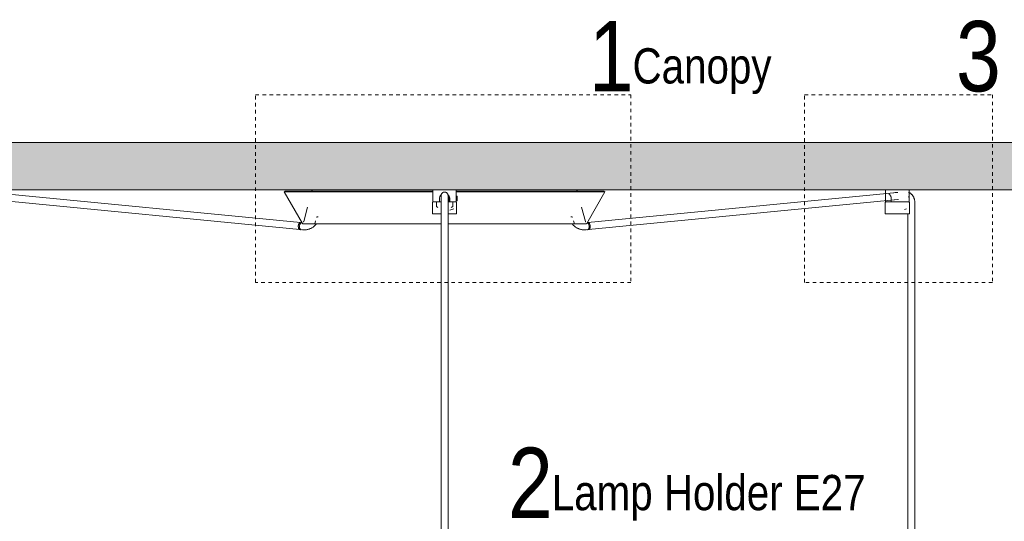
# Model space of a CAD drawing. Header units: millimetres. Extents: x 5395 to 9995, y 397 to 7363.
# Tile 4 of 8: x 6232 to 7071, y 1718 to 2145. Entities that reach past the tile are written whole.
import ezdxf

# ---------------------------------------------------------------- set-up
doc = ezdxf.new("R2010")
doc.units = ezdxf.units.MM
doc.linetypes.add('Dash', pattern=[6, 3, -3])
doc.layers.add('A-ANNO-DIMS', color=7, linetype='Dash', lineweight=9, true_color=0xd2d2d2)
for name, color, linetype, lineweight in [('A-CLNG', 7, 'Continuous', 9), ('E-LITE-EQPM', 7, 'Continuous', 20), ('G-ANNO-TEXT', 7, 'Continuous', 9)]:
    doc.layers.add(name, color=color, linetype=linetype, lineweight=lineweight)
doc.styles.add('Arial Narrow_1', font='ARIALN.TTF', dxfattribs={"height": 60})
doc.styles.add('Arial Narrow_2', font='ARIALN.TTF', dxfattribs={"height": 30})

# ---------------------------------------------------------------- blocks, each defined once
blk = doc.blocks.new('64314-3L   _Suspended_tensor - 64314-44-3L SAMBA Black_ribbon beige pendant lamp ø450-3L-719562-Alzado_PDF')
at = {"layer": 'E-LITE-EQPM', "lineweight": 9}
for p, q in [((6471.41, 1972.22), (6208.03, 1997.94)), ((6458.28, 1998.89), (6457.42, 1998.39)), ((6457.42, 1998.39), (6472.91, 1971.57)), ((6457.42, 1998.39), (6584.2, 1998.39)), ((6458.28, 1998.89), (6584.16, 1998.89)), ((6481.1, 1999.42), (6480.96, 1998.89)), ((6482, 2000), (6481.86, 2000)), ((6584.11, 2000), (6584.11, 1990)), ((6584.11, 2000), (6594.11, 2000)), ((6594.11, 2000), (6604.11, 2000)), ((6604.11, 1994.8), (6604.11, 2000)), ((6604.12, 1998.39), (6730.8, 1998.39)), ((6604.13, 1998.89), (6729.94, 1998.89)), ((6706.22, 2000), (6706.36, 2000)), ((6707.26, 1998.89), (6707.12, 1999.42)), ((6715.3, 1971.57), (6730.8, 1998.39)), ((6979.7, 1997.94), (6716.31, 1972.22)), ((6730.8, 1998.39), (6729.94, 1998.89)), ((6969.99, 2000), (6969.99, 1990)), ((6990, 1990), (6990, 2000)), ((6207.45, 1991.97), (6470.82, 1966.25)), ((6583.82, 1989.27), (6583.82, 1979.77)), ((6589.75, 1990), (6584.79, 1990)), ((6587.18, 1990), (6587.18, 1986)), ((6591.06, 1989.77), (6589.05, 1989.77)), ((6589.65, 1989.77), (6591.06, 1989.77)), ((6589.75, 1990), (6589.75, 1992.66)), ((6589.75, 1989.74), (6589.75, 1990)), ((6591.11, 1995.21), (6591.11, 1995.21)), ((6591.11, 1994.95), (6591.11, 1987.37)), ((6591.11, 1989.48), (6591.11, 1983.84)), ((6597.85, 1994.8), (6597.05, 1994)), ((6597.07, 1991.58), (6597.85, 1990.8)), ((6597.11, 1995.21), (6597.11, 1995.21)), ((6597.11, 1987.37), (6597.11, 1994.95)), ((6597.11, 1983.84), (6597.11, 1989.48)), ((6597.56, 1989.77), (6598.56, 1989.77)), ((6599.17, 1989.77), (6597.56, 1989.77)), ((6597.85, 1990.8), (6597.85, 1994.8)), ((6597.85, 1990.8), (6598.47, 1990.8)), ((6598.47, 1992.66), (6598.47, 1990)), ((6598.47, 1990), (6598.47, 1989.74)), ((6603.45, 1990), (6598.47, 1990)), ((6601.04, 1986), (6601.04, 1990)), ((6603.61, 1990.8), (6604.85, 1990.8)), ((6604.85, 1994.8), (6603.83, 1994.8)), ((6604.85, 1993.28), (6603.93, 1993.28)), ((6604.11, 1990), (6604.11, 1990.8)), ((6604.4, 1979.77), (6604.4, 1989.27)), ((6604.85, 1994.8), (6604.85, 1990.8)), ((6604.85, 1991.52), (6604.85, 1991.82)), ((6716.9, 1966.25), (6980.28, 1991.97)), ((6969.7, 1989.27), (6969.7, 1979.77)), ((6970.07, 1990), (6969.99, 1990)), ((6970.07, 1990), (6970.07, 1990.98)), ((6973.09, 1990), (6970.07, 1990)), ((6973.09, 1989.68), (6973.09, 1990)), ((6973.48, 1989.77), (6973.16, 1989.77)), ((6975.43, 1989.77), (6973.48, 1989.77)), ((6974.42, 1990.8), (6974.84, 1990.8)), ((6974.84, 1992.66), (6974.84, 1990)), ((6989.91, 1990), (6974.84, 1990)), ((6977.32, 1991.63), (6981.02, 1991.96)), ((6977.87, 1990), (6977.87, 1989.75)), ((6987.1, 1989.77), (6984.93, 1989.77)), ((6986.89, 1989.7), (6986.89, 1990)), ((6989.91, 1990), (6989.91, 1992.66)), ((6990.29, 1979.77), (6990.29, 1989.27)), ((6994.85, 1983.84), (6994.85, 1989.48)), ((6477.36, 1985.46), (6474.08, 1973.22)), ((6587.18, 1986), (6588.36, 1985)), ((6591.11, 1983.84), (6591.11, 1680)), ((6597.11, 1680), (6597.11, 1983.84)), ((6598.65, 1982.73), (6601.89, 1983.84)), ((6599.86, 1985), (6601.04, 1986)), ((6714.14, 1973.22), (6710.86, 1985.46)), ((6986.1, 1983.27), (6987.77, 1983.84)), ((6994.85, 1079.99), (6994.85, 1983.84)), ((6472.63, 1972.1), (6471.37, 1972.22)), ((6472.42, 1972.11), (6471.45, 1972.22)), ((6484.21, 1973.74), (6483.5, 1971.07)), ((6485.94, 1977.09), (6486.2, 1977.09)), ((6583.82, 1979.77), (6591.02, 1979.77)), ((6597.2, 1979.77), (6604.4, 1979.77)), ((6702.16, 1977.09), (6702.34, 1977.09)), ((6704.72, 1971.07), (6704.01, 1973.74)), ((6716.27, 1972.22), (6715.61, 1972.14)), ((6716.34, 1972.22), (6715.61, 1972.15)), ((6969.7, 1979.77), (6971.38, 1979.77)), ((6971.38, 1979.77), (6990.27, 1979.77)), ((6988.85, 1979.77), (6988.85, 1080)), ((6470.78, 1966.25), (6471.75, 1966.14)), ((6470.8, 1966.25), (6473.07, 1966.03)), ((6714.66, 1966.03), (6716.92, 1966.25)), ((6715.97, 1966.14), (6716.94, 1966.25))]:
    blk.add_line(p, q, dxfattribs=at)
at = {"layer": 'E-LITE-EQPM', "lineweight": 9, "flags": 128}
for points in [[(6481.1, 1999.42), (6481.11, 1999.45), (6481.12, 1999.48), (6481.13, 1999.51), (6481.14, 1999.54), (6481.15, 1999.57), (6481.17, 1999.6), (6481.18, 1999.62), (6481.2, 1999.65), (6481.22, 1999.67), (6481.24, 1999.7), (6481.26, 1999.72), (6481.28, 1999.75), (6481.3, 1999.77), (6481.32, 1999.79), (6481.35, 1999.81), (6481.37, 1999.83), (6481.39, 1999.85), (6481.42, 1999.87), (6481.45, 1999.89), (6481.47, 1999.9), (6481.5, 1999.92), (6481.53, 1999.93), (6481.56, 1999.94), (6481.59, 1999.95), (6481.62, 1999.96), (6481.65, 1999.97), (6481.68, 1999.98), (6481.71, 1999.99), (6481.74, 1999.99), (6481.77, 2000), (6481.8, 2000), (6481.83, 2000), (6481.85, 2000)], [(6538.29, 1999.99), (6538.32, 2000), (6538.34, 2000), (6538.36, 2000)], [(6591.11, 1995.21), (6591.11, 1995.33), (6591.12, 1995.45), (6591.13, 1995.57), (6591.15, 1995.69), (6591.17, 1995.81), (6591.2, 1995.93), (6591.23, 1996.04), (6591.26, 1996.16), (6591.3, 1996.27), (6591.35, 1996.38), (6591.39, 1996.49), (6591.45, 1996.6), (6591.51, 1996.7), (6591.57, 1996.81), (6591.63, 1996.91), (6591.7, 1997.01), (6591.78, 1997.1), (6591.85, 1997.19), (6591.93, 1997.28), (6592.02, 1997.37), (6592.11, 1997.45), (6592.2, 1997.53), (6592.29, 1997.6), (6592.39, 1997.67), (6592.49, 1997.74), (6592.59, 1997.8), (6592.7, 1997.86), (6592.8, 1997.91), (6592.91, 1997.96), (6593.02, 1998.01), (6593.13, 1998.05), (6593.25, 1998.09), (6593.36, 1998.12), (6593.48, 1998.15), (6593.6, 1998.17), (6593.72, 1998.19), (6593.84, 1998.2), (6593.96, 1998.21), (6594.08, 1998.21), (6594.11, 1998.21)], [(6594.11, 1998.21), (6594.23, 1998.21), (6594.35, 1998.2), (6594.47, 1998.19), (6594.59, 1998.18), (6594.71, 1998.15), (6594.82, 1998.13), (6594.94, 1998.1), (6595.05, 1998.06), (6595.17, 1998.02), (6595.28, 1997.98), (6595.39, 1997.93), (6595.49, 1997.88), (6595.6, 1997.82), (6595.7, 1997.76), (6595.8, 1997.69), (6595.9, 1997.62), (6596, 1997.55), (6596.09, 1997.47), (6596.18, 1997.39), (6596.26, 1997.3), (6596.34, 1997.22), (6596.42, 1997.13), (6596.5, 1997.03), (6596.57, 1996.93), (6596.63, 1996.84), (6596.7, 1996.73), (6596.75, 1996.63), (6596.81, 1996.52), (6596.86, 1996.41), (6596.91, 1996.3), (6596.95, 1996.19), (6596.98, 1996.07), (6597.02, 1995.96), (6597.04, 1995.84), (6597.07, 1995.72), (6597.08, 1995.61), (6597.1, 1995.49), (6597.11, 1995.37), (6597.11, 1995.25), (6597.11, 1995.21)], [(6649.86, 2000), (6649.88, 2000), (6649.9, 2000), (6649.93, 1999.99)], [(6706.36, 2000), (6706.4, 2000), (6706.43, 2000), (6706.46, 1999.99), (6706.49, 1999.99), (6706.52, 1999.98), (6706.55, 1999.98), (6706.58, 1999.97), (6706.61, 1999.96), (6706.64, 1999.95), (6706.67, 1999.94), (6706.7, 1999.93), (6706.73, 1999.91), (6706.75, 1999.9), (6706.78, 1999.88), (6706.81, 1999.86), (6706.83, 1999.85), (6706.86, 1999.83), (6706.88, 1999.81), (6706.9, 1999.79), (6706.92, 1999.76), (6706.95, 1999.74), (6706.97, 1999.72), (6706.99, 1999.69), (6707, 1999.67), (6707.02, 1999.64), (6707.04, 1999.61), (6707.05, 1999.59), (6707.07, 1999.56), (6707.08, 1999.53), (6707.09, 1999.5), (6707.1, 1999.47), (6707.11, 1999.44), (6707.12, 1999.42)], [(6980.51, 1997.93), (6978.25, 1997.76), (6976.65, 1997.6)], [(6994.85, 1989.48), (6994.84, 1989.83), (6994.83, 1990.17), (6994.8, 1990.51), (6994.76, 1990.85), (6994.71, 1991.19), (6994.64, 1991.52), (6994.57, 1991.86), (6994.48, 1992.19), (6994.39, 1992.51), (6994.28, 1992.84), (6994.16, 1993.16), (6994.03, 1993.47), (6993.89, 1993.78), (6993.73, 1994.09), (6993.57, 1994.39), (6993.39, 1994.68), (6993.21, 1994.96), (6993.01, 1995.24), (6992.81, 1995.51), (6992.59, 1995.78), (6992.36, 1996.03), (6992.12, 1996.27), (6991.88, 1996.51), (6991.62, 1996.73), (6991.35, 1996.95), (6991.08, 1997.15), (6990.79, 1997.34), (6990.5, 1997.52), (6990.2, 1997.68), (6989.89, 1997.83), (6989.57, 1997.97)], [(6583.82, 1989.27), (6583.82, 1989.29), (6583.82, 1989.31), (6583.82, 1989.33), (6583.82, 1989.35), (6583.83, 1989.37), (6583.83, 1989.39), (6583.84, 1989.41), (6583.84, 1989.43), (6583.85, 1989.45), (6583.86, 1989.47), (6583.86, 1989.48), (6583.87, 1989.5), (6583.88, 1989.52), (6583.89, 1989.54), (6583.9, 1989.55), (6583.92, 1989.57), (6583.93, 1989.59), (6583.94, 1989.6), (6583.96, 1989.62), (6583.97, 1989.63), (6583.98, 1989.65), (6584, 1989.66), (6584.02, 1989.67), (6584.03, 1989.68), (6584.05, 1989.69), (6584.07, 1989.7), (6584.08, 1989.71), (6584.1, 1989.72), (6584.12, 1989.73), (6584.14, 1989.74), (6584.16, 1989.75), (6584.18, 1989.75), (6584.2, 1989.76), (6584.22, 1989.76), (6584.24, 1989.77), (6584.26, 1989.77), (6584.28, 1989.77), (6584.3, 1989.77), (6584.32, 1989.77), (6584.32, 1989.77)], [(6591.03, 1989.77), (6590.66, 1989.77), (6590.3, 1989.77), (6589.94, 1989.77), (6589.59, 1989.77), (6589.25, 1989.77), (6588.91, 1989.77), (6588.58, 1989.77), (6588.26, 1989.77), (6587.95, 1989.77), (6587.65, 1989.77), (6587.37, 1989.77), (6587.09, 1989.77), (6586.82, 1989.77), (6586.56, 1989.77), (6586.32, 1989.77), (6586.09, 1989.77), (6585.87, 1989.77), (6585.67, 1989.77), (6585.48, 1989.77), (6585.3, 1989.77), (6585.14, 1989.77), (6584.99, 1989.77), (6584.85, 1989.77), (6584.73, 1989.77), (6584.63, 1989.77), (6584.54, 1989.77), (6584.46, 1989.77), (6584.4, 1989.77), (6584.36, 1989.77), (6584.33, 1989.77), (6584.32, 1989.77), (6584.32, 1989.77)], [(6584.32, 1989.77), (6584.33, 1989.77), (6584.35, 1989.77), (6584.39, 1989.77), (6584.45, 1989.77), (6584.52, 1989.77), (6584.6, 1989.77), (6584.7, 1989.77), (6584.82, 1989.77), (6584.95, 1989.77), (6585.09, 1989.77), (6585.25, 1989.77), (6585.43, 1989.77), (6585.61, 1989.77), (6585.82, 1989.77), (6586.03, 1989.77), (6586.26, 1989.77), (6586.5, 1989.77), (6586.75, 1989.77), (6587.01, 1989.77), (6587.29, 1989.77), (6587.47, 1989.77)], [(6589.84, 1989.77), (6590.2, 1989.77), (6590.56, 1989.77), (6590.93, 1989.77), (6591.11, 1989.77)], [(6591.11, 1995.21), (6591.11, 1995.13), (6591.11, 1995.04), (6591.11, 1994.94), (6591.11, 1994.83), (6591.11, 1994.72), (6591.11, 1994.59), (6591.11, 1994.46), (6591.11, 1994.32), (6591.11, 1994.17), (6591.11, 1994.01), (6591.11, 1993.85), (6591.11, 1993.68), (6591.11, 1993.5), (6591.11, 1993.32), (6591.11, 1993.13), (6591.11, 1992.93), (6591.11, 1992.73), (6591.11, 1992.53), (6591.11, 1992.31), (6591.11, 1992.1), (6591.11, 1991.88), (6591.11, 1991.66), (6591.11, 1991.43), (6591.11, 1991.2), (6591.11, 1990.96), (6591.11, 1990.73), (6591.11, 1990.49), (6591.11, 1990.25), (6591.11, 1990.01), (6591.11, 1989.77), (6591.11, 1989.53), (6591.11, 1989.48)], [(6591.11, 1994.62), (6591.11, 1995.02), (6591.11, 1995.2), (6591.11, 1995.21)], [(6603.9, 1989.77), (6603.89, 1989.77), (6603.87, 1989.77), (6603.83, 1989.77), (6603.77, 1989.77), (6603.7, 1989.77), (6603.62, 1989.77), (6603.52, 1989.77), (6603.4, 1989.77), (6603.27, 1989.77), (6603.12, 1989.77), (6602.96, 1989.77), (6602.79, 1989.77), (6602.6, 1989.77), (6602.4, 1989.77), (6602.19, 1989.77), (6601.96, 1989.77), (6601.72, 1989.77), (6601.47, 1989.77), (6601.2, 1989.77), (6600.93, 1989.77), (6600.64, 1989.77), (6600.35, 1989.77), (6600.04, 1989.77), (6599.72, 1989.77), (6599.4, 1989.77), (6599.06, 1989.77), (6598.72, 1989.77), (6598.37, 1989.77), (6598.02, 1989.77), (6597.66, 1989.77), (6597.29, 1989.77), (6597.1, 1989.77)], [(6597.11, 1995.21), (6597.11, 1995.11), (6597.11, 1994.78), (6597.11, 1994.62)], [(6597.11, 1989.48), (6597.11, 1989.73), (6597.11, 1989.97), (6597.11, 1990.21), (6597.11, 1990.45), (6597.11, 1990.68), (6597.11, 1990.92), (6597.11, 1991.15), (6597.11, 1991.38), (6597.11, 1991.61), (6597.11, 1991.84), (6597.11, 1992.06), (6597.11, 1992.27), (6597.11, 1992.49), (6597.11, 1992.69), (6597.11, 1992.89), (6597.11, 1993.09), (6597.11, 1993.28), (6597.11, 1993.47), (6597.11, 1993.65), (6597.11, 1993.82), (6597.11, 1993.98), (6597.11, 1994.14), (6597.11, 1994.29), (6597.11, 1994.43), (6597.11, 1994.57), (6597.11, 1994.69), (6597.11, 1994.81), (6597.11, 1994.92), (6597.11, 1995.02), (6597.11, 1995.11), (6597.11, 1995.2), (6597.11, 1995.21)], [(6597.19, 1989.77), (6597.56, 1989.77), (6597.92, 1989.77), (6598.28, 1989.77), (6598.47, 1989.77)], [(6600.85, 1989.77), (6601.13, 1989.77), (6601.4, 1989.77), (6601.65, 1989.77), (6601.9, 1989.77), (6602.13, 1989.77), (6602.35, 1989.77), (6602.55, 1989.77), (6602.74, 1989.77), (6602.92, 1989.77), (6603.08, 1989.77), (6603.23, 1989.77), (6603.37, 1989.77), (6603.49, 1989.77), (6603.59, 1989.77), (6603.68, 1989.77), (6603.75, 1989.77), (6603.81, 1989.77), (6603.86, 1989.77), (6603.88, 1989.77), (6603.9, 1989.77), (6603.9, 1989.77)], [(6603.9, 1989.77), (6603.92, 1989.77), (6603.94, 1989.77), (6603.96, 1989.77), (6603.98, 1989.77), (6604, 1989.76), (6604.02, 1989.76), (6604.04, 1989.75), (6604.06, 1989.75), (6604.08, 1989.74), (6604.09, 1989.73), (6604.11, 1989.73), (6604.13, 1989.72), (6604.15, 1989.71), (6604.17, 1989.7), (6604.18, 1989.69), (6604.2, 1989.67), (6604.21, 1989.66), (6604.23, 1989.65), (6604.24, 1989.64), (6604.26, 1989.62), (6604.27, 1989.61), (6604.29, 1989.59), (6604.3, 1989.58), (6604.31, 1989.56), (6604.32, 1989.54), (6604.33, 1989.52), (6604.34, 1989.51), (6604.35, 1989.49), (6604.36, 1989.47), (6604.37, 1989.45), (6604.37, 1989.43), (6604.38, 1989.41), (6604.39, 1989.39), (6604.39, 1989.38), (6604.39, 1989.36), (6604.4, 1989.34), (6604.4, 1989.32), (6604.4, 1989.3), (6604.4, 1989.27), (6604.4, 1989.27)], [(6969.7, 1989.27), (6969.7, 1989.29), (6969.7, 1989.31), (6969.7, 1989.33), (6969.71, 1989.35), (6969.71, 1989.37), (6969.71, 1989.39), (6969.72, 1989.41), (6969.72, 1989.43), (6969.73, 1989.45), (6969.74, 1989.47), (6969.75, 1989.48), (6969.76, 1989.5), (6969.77, 1989.52), (6969.78, 1989.54), (6969.79, 1989.55), (6969.8, 1989.57), (6969.81, 1989.59), (6969.82, 1989.6), (6969.84, 1989.62), (6969.85, 1989.63), (6969.87, 1989.65), (6969.88, 1989.66), (6969.9, 1989.67), (6969.91, 1989.68), (6969.93, 1989.69), (6969.95, 1989.7), (6969.97, 1989.71), (6969.98, 1989.72), (6970, 1989.73), (6970.02, 1989.74), (6970.04, 1989.75), (6970.06, 1989.75), (6970.08, 1989.76), (6970.1, 1989.76), (6970.12, 1989.77), (6970.14, 1989.77), (6970.16, 1989.77), (6970.18, 1989.77), (6970.2, 1989.77), (6970.2, 1989.77)], [(6971.8, 1989.77), (6971.59, 1989.77), (6971.4, 1989.77), (6971.22, 1989.77), (6971.05, 1989.77), (6970.9, 1989.77), (6970.76, 1989.77), (6970.64, 1989.77), (6970.53, 1989.77), (6970.44, 1989.77), (6970.36, 1989.77), (6970.3, 1989.77), (6970.25, 1989.77), (6970.22, 1989.77), (6970.21, 1989.77), (6970.2, 1989.77)], [(6970.2, 1989.77), (6970.21, 1989.77), (6970.24, 1989.77), (6970.27, 1989.77), (6970.33, 1989.77), (6970.4, 1989.77), (6970.48, 1989.77), (6970.59, 1989.77), (6970.7, 1989.77), (6970.83, 1989.77), (6970.98, 1989.77), (6971.14, 1989.77), (6971.31, 1989.77), (6971.5, 1989.77), (6971.7, 1989.77)], [(6989.78, 1989.77), (6989.77, 1989.77), (6989.75, 1989.77), (6989.71, 1989.77), (6989.66, 1989.77), (6989.59, 1989.77), (6989.5, 1989.77), (6989.4, 1989.77), (6989.28, 1989.77), (6989.15, 1989.77), (6989.01, 1989.77), (6988.85, 1989.77), (6988.67, 1989.77), (6988.49, 1989.77), (6988.29, 1989.77), (6988.07, 1989.77), (6987.84, 1989.77), (6987.6, 1989.77), (6987.35, 1989.77), (6987.09, 1989.77), (6986.81, 1989.77), (6986.53, 1989.77), (6986.23, 1989.77), (6985.92, 1989.77), (6985.61, 1989.77), (6985.28, 1989.77), (6984.95, 1989.77), (6984.61, 1989.77), (6984.26, 1989.77), (6983.9, 1989.77), (6983.54, 1989.77), (6983.17, 1989.77), (6982.8, 1989.77), (6982.42, 1989.77), (6982.04, 1989.77), (6981.66, 1989.77), (6981.27, 1989.77), (6980.88, 1989.77), (6980.49, 1989.77), (6980.1, 1989.77), (6979.71, 1989.77), (6979.32, 1989.77), (6978.93, 1989.77), (6978.54, 1989.77), (6978.15, 1989.77), (6977.77, 1989.77), (6977.39, 1989.77), (6977.01, 1989.77), (6976.64, 1989.77), (6976.28, 1989.77), (6975.92, 1989.77), (6975.57, 1989.77), (6975.22, 1989.77), (6974.88, 1989.77), (6974.55, 1989.77), (6974.23, 1989.77), (6973.92, 1989.77), (6973.62, 1989.77), (6973.33, 1989.77), (6973.04, 1989.77), (6972.77, 1989.77), (6972.52, 1989.77), (6972.27, 1989.77), (6972.03, 1989.77), (6971.81, 1989.77), (6971.8, 1989.77)], [(6986.94, 1989.77), (6987.21, 1989.77), (6987.47, 1989.77), (6987.72, 1989.77), (6987.95, 1989.77), (6988.17, 1989.77), (6988.18, 1989.77)], [(6988.18, 1989.77), (6988.39, 1989.77), (6988.59, 1989.77), (6988.77, 1989.77), (6988.93, 1989.77), (6989.08, 1989.77), (6989.22, 1989.77), (6989.35, 1989.77), (6989.45, 1989.77), (6989.55, 1989.77), (6989.62, 1989.77), (6989.69, 1989.77), (6989.73, 1989.77), (6989.76, 1989.77), (6989.78, 1989.77), (6989.78, 1989.77)], [(6988.83, 1989.92), (6988.84, 1989.78), (6988.85, 1989.64)], [(6989.78, 1989.77), (6989.8, 1989.77), (6989.82, 1989.77), (6989.84, 1989.77), (6989.86, 1989.77), (6989.88, 1989.76), (6989.9, 1989.76), (6989.92, 1989.75), (6989.94, 1989.75), (6989.96, 1989.74), (6989.98, 1989.73), (6990, 1989.73), (6990.01, 1989.72), (6990.03, 1989.71), (6990.05, 1989.7), (6990.07, 1989.69), (6990.08, 1989.67), (6990.1, 1989.66), (6990.11, 1989.65), (6990.13, 1989.64), (6990.14, 1989.62), (6990.16, 1989.61), (6990.17, 1989.59), (6990.18, 1989.58), (6990.19, 1989.56), (6990.21, 1989.54), (6990.22, 1989.52), (6990.23, 1989.51), (6990.23, 1989.49), (6990.24, 1989.47), (6990.25, 1989.45), (6990.26, 1989.43), (6990.26, 1989.41), (6990.27, 1989.39), (6990.27, 1989.38), (6990.28, 1989.36), (6990.28, 1989.34), (6990.28, 1989.32), (6990.28, 1989.3), (6990.29, 1989.27), (6990.29, 1989.27)], [(6473.61, 1972.86), (6473.63, 1972.86), (6473.65, 1972.86), (6473.66, 1972.86), (6473.68, 1972.86), (6473.7, 1972.87), (6473.72, 1972.87), (6473.74, 1972.87), (6473.76, 1972.88), (6473.78, 1972.89), (6473.8, 1972.89), (6473.81, 1972.9), (6473.83, 1972.91), (6473.85, 1972.92), (6473.87, 1972.93), (6473.88, 1972.94), (6473.9, 1972.95), (6473.91, 1972.96), (6473.93, 1972.98), (6473.94, 1972.99), (6473.96, 1973), (6473.97, 1973.02), (6473.98, 1973.03), (6473.99, 1973.05), (6474.01, 1973.06), (6474.02, 1973.08), (6474.03, 1973.1), (6474.04, 1973.11), (6474.05, 1973.13), (6474.05, 1973.15), (6474.06, 1973.17), (6474.07, 1973.19), (6474.07, 1973.2), (6474.08, 1973.22)], [(6485.09, 1976.71), (6485.11, 1976.74), (6485.14, 1976.77), (6485.17, 1976.8), (6485.19, 1976.83), (6485.22, 1976.86), (6485.25, 1976.88), (6485.28, 1976.9), (6485.32, 1976.93), (6485.35, 1976.95), (6485.38, 1976.97), (6485.42, 1976.98), (6485.45, 1977), (6485.49, 1977.02), (6485.52, 1977.03), (6485.56, 1977.04), (6485.6, 1977.05), (6485.64, 1977.06), (6485.67, 1977.07), (6485.71, 1977.08), (6485.75, 1977.08), (6485.79, 1977.09), (6485.83, 1977.09)], [(6486.41, 1977.09), (6486.06, 1977.09), (6485.88, 1977.09)], [(6702.27, 1977.09), (6702.02, 1977.09), (6701.77, 1977.09)], [(6702.4, 1977.09), (6702.44, 1977.09), (6702.48, 1977.08), (6702.52, 1977.08), (6702.55, 1977.07), (6702.59, 1977.06), (6702.63, 1977.05), (6702.67, 1977.04), (6702.7, 1977.03), (6702.74, 1977.01), (6702.78, 1977), (6702.81, 1976.98), (6702.85, 1976.96), (6702.88, 1976.94), (6702.91, 1976.92), (6702.94, 1976.9), (6702.97, 1976.87), (6703, 1976.85), (6703.03, 1976.82), (6703.06, 1976.79), (6703.09, 1976.77), (6703.11, 1976.74), (6703.14, 1976.71)], [(6714.14, 1973.22), (6714.15, 1973.2), (6714.15, 1973.18), (6714.16, 1973.16), (6714.17, 1973.14), (6714.17, 1973.13), (6714.18, 1973.11), (6714.19, 1973.09), (6714.2, 1973.08), (6714.21, 1973.06), (6714.23, 1973.04), (6714.24, 1973.03), (6714.25, 1973.01), (6714.27, 1973), (6714.28, 1972.99), (6714.29, 1972.97), (6714.31, 1972.96), (6714.32, 1972.95), (6714.34, 1972.94), (6714.36, 1972.93), (6714.37, 1972.92), (6714.39, 1972.91), (6714.41, 1972.9), (6714.43, 1972.89), (6714.44, 1972.88), (6714.46, 1972.88), (6714.48, 1972.87), (6714.5, 1972.87), (6714.52, 1972.86), (6714.54, 1972.86), (6714.56, 1972.86), (6714.58, 1972.86), (6714.6, 1972.86), (6714.61, 1972.86)], [(6473.78, 1971.07), (6473.74, 1971.07), (6473.7, 1971.07), (6473.66, 1971.08), (6473.62, 1971.08), (6473.58, 1971.09), (6473.54, 1971.1), (6473.5, 1971.11), (6473.46, 1971.12), (6473.42, 1971.13), (6473.39, 1971.15), (6473.35, 1971.16), (6473.32, 1971.18), (6473.28, 1971.2), (6473.25, 1971.22), (6473.21, 1971.24), (6473.18, 1971.27), (6473.15, 1971.29), (6473.12, 1971.32), (6473.09, 1971.34), (6473.06, 1971.37), (6473.03, 1971.4), (6473.01, 1971.43), (6472.98, 1971.46), (6472.96, 1971.49), (6472.94, 1971.53), (6472.92, 1971.56), (6472.91, 1971.57)], [(6473.07, 1966.03), (6473.61, 1965.99), (6474.15, 1965.97), (6474.34, 1965.97)], [(6480.07, 1971.07), (6478.83, 1971.07), (6477.54, 1971.07), (6476.44, 1971.07), (6475.53, 1971.07), (6474.8, 1971.07), (6474.27, 1971.07), (6473.93, 1971.07), (6473.78, 1971.07), (6473.78, 1971.07)], [(6473.78, 1971.07), (6473.87, 1971.07), (6474.16, 1971.07), (6474.64, 1971.07), (6475.31, 1971.07), (6476.17, 1971.07), (6477.22, 1971.07), (6478.46, 1971.07), (6479.88, 1971.07), (6481.49, 1971.07), (6483.27, 1971.07), (6485.24, 1971.07), (6487.37, 1971.07), (6489.68, 1971.07), (6492.16, 1971.07), (6494.79, 1971.07), (6497.59, 1971.07), (6500.54, 1971.07), (6503.64, 1971.07), (6506.89, 1971.07), (6510.27, 1971.07), (6513.79, 1971.07), (6517.44, 1971.07), (6521.21, 1971.07), (6525.1, 1971.07), (6529.09, 1971.07), (6533.19, 1971.07), (6537.39, 1971.07), (6541.68, 1971.07), (6546.05, 1971.07), (6550.51, 1971.07), (6555.03, 1971.07), (6559.61, 1971.07), (6564.25, 1971.07), (6568.93, 1971.07), (6573.66, 1971.07), (6578.41, 1971.07), (6583.2, 1971.07), (6588, 1971.07), (6591.11, 1971.07)], [(6474.34, 1965.97), (6474.88, 1965.98), (6475.42, 1966.01), (6475.96, 1966.07), (6476.5, 1966.15), (6477.03, 1966.25), (6477.56, 1966.37), (6478.09, 1966.51), (6478.61, 1966.68), (6479.12, 1966.86), (6479.62, 1967.07), (6480.11, 1967.29), (6480.6, 1967.54), (6481.07, 1967.81), (6481.54, 1968.09), (6481.99, 1968.39), (6482.43, 1968.72), (6482.86, 1969.06), (6483.27, 1969.41), (6483.67, 1969.78), (6484.05, 1970.17), (6484.42, 1970.58), (6484.77, 1970.99)], [(6597.11, 1971.07), (6598.92, 1971.07), (6603.73, 1971.07), (6608.51, 1971.07), (6613.28, 1971.07), (6618.02, 1971.07), (6622.71, 1971.07), (6627.36, 1971.07), (6631.96, 1971.07), (6636.5, 1971.07), (6640.97, 1971.07), (6645.36, 1971.07), (6649.68, 1971.07), (6653.9, 1971.07), (6658.03, 1971.07), (6662.05, 1971.07), (6665.97, 1971.07), (6669.77, 1971.07), (6673.46, 1971.07), (6677.01, 1971.07), (6680.43, 1971.07), (6683.71, 1971.07), (6686.86, 1971.07), (6689.85, 1971.07), (6692.69, 1971.07), (6695.37, 1971.07), (6697.89, 1971.07), (6700.24, 1971.07), (6702.42, 1971.07), (6704.43, 1971.07), (6706.27, 1971.07), (6707.92, 1971.07), (6709.39, 1971.07), (6710.68, 1971.07), (6711.78, 1971.07), (6712.69, 1971.07), (6713.42, 1971.07), (6713.95, 1971.07), (6714.29, 1971.07), (6714.44, 1971.07), (6714.44, 1971.07)], [(6703.01, 1970.97), (6703.37, 1970.55), (6703.73, 1970.15), (6704.12, 1969.76), (6704.51, 1969.39), (6704.93, 1969.04), (6705.35, 1968.7), (6705.79, 1968.38), (6706.24, 1968.07), (6706.71, 1967.79), (6707.18, 1967.52), (6707.66, 1967.28), (6708.16, 1967.05), (6708.66, 1966.85), (6709.17, 1966.66), (6709.69, 1966.5), (6710.21, 1966.36), (6710.74, 1966.24), (6711.27, 1966.14), (6711.81, 1966.07), (6712.35, 1966.01), (6712.89, 1965.98), (6713.4, 1965.97)], [(6714.44, 1971.07), (6714.35, 1971.07), (6714.06, 1971.07), (6713.58, 1971.07), (6712.91, 1971.07), (6712.04, 1971.07), (6710.99, 1971.07), (6709.76, 1971.07), (6708.33, 1971.07), (6707.63, 1971.07)], [(6713.4, 1965.97), (6713.94, 1965.98), (6714.48, 1966.01), (6714.66, 1966.03)], [(6715.3, 1971.57), (6715.28, 1971.53), (6715.26, 1971.5), (6715.24, 1971.47), (6715.21, 1971.44), (6715.19, 1971.4), (6715.16, 1971.38), (6715.13, 1971.35), (6715.1, 1971.32), (6715.07, 1971.29), (6715.04, 1971.27), (6715.01, 1971.25), (6714.98, 1971.22), (6714.94, 1971.2), (6714.91, 1971.18), (6714.87, 1971.17), (6714.84, 1971.15), (6714.8, 1971.14), (6714.76, 1971.12), (6714.72, 1971.11), (6714.69, 1971.1), (6714.65, 1971.09), (6714.61, 1971.08), (6714.57, 1971.08), (6714.53, 1971.07), (6714.49, 1971.07), (6714.45, 1971.07), (6714.44, 1971.07)]]:
    blk.add_lwpolyline(points, dxfattribs=at)
at = {"layer": 'E-LITE-EQPM', "lineweight": 9}
for centre, major_axis, ratio, start_param, end_param in [((6594.11, 1994.95), (-3, 0), 0.99657, 6.161334, 6.283185), ((6594.11, 1994.62), (-3, 0), 0.99562, 6.168765, 6.256783), ((6594.11, 1994.95), (-3, 0), 0.99657, 0.000001, 0.087935), ((6594.11, 1994.95), (-3, 0), 0.99657, 3.141594, 3.264547), ((6594.11, 1994.62), (-3, 0), 0.99562, 3.167996, 3.256014), ((6594.11, 1994.95), (-3, 0), 0.99657, 3.05366, 3.141593), ((6471.11, 1969.23), (0.29, 2.99), 0.545668, 0.053235, 3.141593), ((6471.11, 1969.23), (0.33, 2.98), 0.545089, 0.061091, 0.845251), ((6472.09, 1969.13), (0.33, 2.98), 0.545089, 0.061091, 2.907434), ((6471.08, 1969.23), (0.29, 2.99), 0.218795, 0.021057, 0.544656), ((6472.09, 1969.13), (0.33, 2.98), 0.545089, 0, 0.061091), ((6715.63, 1969.13), (-0.33, 2.98), 0.545029, 3.374382, 6.117519), ((6716.63, 1969.23), (-0.29, 2.99), 0.235643, 5.998615, 6.260415), ((6716.6, 1969.23), (-0.33, 2.98), 0.545029, 5.437944, 6.222104), ((6716.6, 1969.23), (-0.29, 2.99), 0.545608, 3.141593, 6.229958), ((6716.63, 1969.23), (-0.29, 2.99), 0.235643, 5.736816, 5.975808), ((6471.11, 1969.23), (0.33, 2.98), 0.545089, 1.370088, 1.893686), ((6471.11, 1969.23), (0.33, 2.98), 0.545089, 1.893985, 2.155486), ((6471.11, 1969.23), (0.33, 2.98), 0.545089, 2.156157, 2.417285), ((6471.11, 1969.23), (0.33, 2.98), 0.545089, 0.846489, 1.369789), ((6471.11, 1969.23), (0.33, 2.98), 0.545089, 2.418523, 2.679085), ((6471.11, 1969.23), (0.33, 2.98), 0.545089, 2.697482, 2.940884), ((6471.08, 1969.23), (0.29, 2.99), 0.218795, 3.141593, 3.16265), ((6471.08, 1969.23), (0.29, 2.99), 0.218795, 0.574078, 0.806455), ((6472.09, 1969.13), (0.33, 2.98), 0.545089, 2.940884, 3.202683), ((6715.63, 1969.13), (-0.33, 2.98), 0.545029, 3.080512, 3.342311), ((6716.63, 1969.23), (-0.29, 2.99), 0.235643, 5.475017, 5.70898), ((6716.63, 1969.23), (-0.29, 2.99), 0.235643, 3.118822, 3.141593), ((6716.6, 1969.23), (-0.33, 2.98), 0.545029, 3.141593, 3.323743), ((6716.6, 1969.23), (-0.33, 2.98), 0.545029, 3.342311, 3.58571), ((6716.6, 1969.23), (-0.33, 2.98), 0.545029, 4.913406, 5.436706), ((6716.6, 1969.23), (-0.33, 2.98), 0.545029, 3.60411, 3.864672), ((6716.6, 1969.23), (-0.33, 2.98), 0.545029, 3.86591, 4.127038), ((6716.6, 1969.23), (-0.33, 2.98), 0.545029, 4.389508, 4.913107), ((6716.6, 1969.23), (-0.33, 2.98), 0.545029, 4.127709, 4.38921)]:
    blk.add_ellipse(centre, major_axis=major_axis, ratio=ratio, start_param=start_param, end_param=end_param, dxfattribs=at)
for points, knots in [([(6594.11, 1998.21), (6593.58, 1998.21), (6592.53, 1997.92), (6591.51, 1996.89), (6591.09, 1995.73), (6591.09, 1995.03), (6591.16, 1994.69)], [-1, -1, -1, -1, -0.8333333, -0.6666667, -0.5555556, -0.4444444, -0.4444444, -0.4444444, -0.4444444]), ([(6594.11, 1998.21), (6594.46, 1998.21), (6595.16, 1998.08), (6596.09, 1997.55), (6596.77, 1996.73), (6597.08, 1995.86), (6597.12, 1995.16), (6597.09, 1994.82), (6597.06, 1994.69)], [0, 0, 0, 0, 0.1111111, 0.2222222, 0.3333333, 0.4444444, 0.5138889, 0.5545063, 0.5545063, 0.5545063, 0.5545063]), ([(6589.75, 1992.66), (6589.75, 1993), (6589.83, 1993.65), (6590.24, 1994.81), (6590.78, 1995.53), (6591.2, 1995.91)], [0, 0, 0, 0, 0.1428571, 0.2857143, 0.5355581, 0.5355581, 0.5355581, 0.5355581]), ([(6597.02, 1995.91), (6597.2, 1995.74), (6597.53, 1995.39), (6597.87, 1994.89), (6598.09, 1994.46), (6598.22, 1994.11), (6598.33, 1993.76), (6598.43, 1993.28), (6598.47, 1992.91), (6598.47, 1992.66)], [0.4645965, 0.4645965, 0.4645965, 0.4645965, 0.5714286, 0.6785714, 0.7321429, 0.7857143, 0.8392857, 0.8928571, 1, 1, 1, 1]), ([(6604.11, 1990.83), (6604.11, 1990.84), (6604.1, 1990.88), (6604.07, 1991.02), (6604.03, 1991.26), (6603.99, 1991.57), (6603.93, 1992.08), (6603.91, 1992.5), (6603.91, 1992.8)], [0.5486111, 0.5486111, 0.5486111, 0.5486111, 0.5833333, 0.6527778, 0.7222222, 0.7916667, 0.8611111, 1, 1, 1, 1]), ([(6972.59, 1996.72), (6972.67, 1996.68), (6973.16, 1996.37), (6973.8, 1995.73), (6974.29, 1994.89), (6974.49, 1994.46), (6974.61, 1994.11), (6974.71, 1993.76), (6974.81, 1993.28), (6974.84, 1992.91), (6974.84, 1992.66)], [0.2346495, 0.2346495, 0.2346495, 0.2346495, 0.2857143, 0.5714286, 0.6785714, 0.7321429, 0.7857143, 0.8392857, 0.8928571, 1, 1, 1, 1]), ([(6989.93, 1997.08), (6989.96, 1996.96), (6990.07, 1996.54), (6990.12, 1995.73), (6990.01, 1994.93), (6989.89, 1994.5), (6989.87, 1994.41)], [-0.7154062, -0.7154062, -0.7154062, -0.7154062, -0.6666667, -0.5555556, -0.4444444, -0.4144778, -0.4144778, -0.4144778, -0.4144778])]:
    blk.add_open_spline(points, degree=3, knots=knots, dxfattribs=at)
for points in [[(6603.91, 1992.8), (6603.91, 1992.92), (6603.92, 1993.16), (6603.93, 1993.49), (6603.96, 1993.81), (6603.99, 1994.09), (6604.03, 1994.34), (6604.06, 1994.54), (6604.09, 1994.69), (6604.1, 1994.75), (6604.11, 1994.77)], [(6989.91, 1992.66), (6989.91, 1993), (6989.9, 1993.65), (6989.87, 1994.27), (6989.84, 1994.56)]]:
    blk.add_open_spline(points, degree=3, dxfattribs=at)

msp = doc.modelspace()

# ---------------------------------------------------------------- hatches: boundary and pattern name
at = {"layer": 'A-CLNG', "true_color": 0xe8e8e8}
msp.add_hatch(color=254, dxfattribs=at).paths.add_polyline_path([(6595.11, 2000), (7794.95, 2000), (7794.95, 2040.5), (5394.95, 2040.5), (5394.95, 2000), (6595.09, 2000)], flags=0)

# ---------------------------------------------------------------- linework, layer by layer
at = {"layer": 'A-ANNO-DIMS'}
for p, q in [((6432.93, 2081.16), (6752.93, 2081.16)), ((6432.93, 1921.16), (6432.93, 2081.16)), ((6752.93, 2081.16), (6752.93, 1921.16)), ((6900.93, 2081.16), (7060.93, 2081.16)), ((6900.93, 1921.16), (6900.93, 2081.16)), ((7060.93, 2081.16), (7060.93, 1921.16)), ((6752.93, 1921.16), (6432.93, 1921.16)), ((7060.93, 1921.16), (6900.93, 1921.16))]:
    msp.add_line(p, q, dxfattribs=at)
at = {"layer": 'A-CLNG'}
for p, q in [((5394.95, 2040.5), (7794.95, 2040.5)), ((6584.11, 2000), (5394.95, 2000)), ((7794.95, 2000), (6604.11, 2000))]:
    msp.add_line(p, q, dxfattribs=at)

# ---------------------------------------------------------------- block references
at = {"layer": 'E-LITE-EQPM', "lineweight": 9}
msp.add_blockref('64314-3L   _Suspended_tensor - 64314-44-3L SAMBA Black_ribbon beige pendant lamp ø450-3L-719562-Alzado_PDF', (0, 0), dxfattribs=at)

# ---------------------------------------------------------------- texts
at = {"layer": 'G-ANNO-TEXT', "char_height": 60, "width": 46.8987, "attachment_point": 1, "style": 'Arial Narrow_1'}
for s, insert in [('1', (6716.96, 2144.02)), ('3', (7029.96, 2144.02)), ('2', (6648.14, 1780.45))]:
    msp.add_mtext(s, dxfattribs=dict(at, insert=insert))
at = {"layer": 'G-ANNO-TEXT', "color": 251, "true_color": 0x5b5b5b, "char_height": 30, "attachment_point": 1, "style": 'Arial Narrow_2'}
for s, insert, width in [('Canopy', (6754.31, 2120.74), 147.9113), ('Lamp Holder E27', (6685.49, 1757.17), 334.3037)]:
    msp.add_mtext(s, dxfattribs=dict(at, insert=insert, width=width))

doc.saveas('drawing.dxf')
